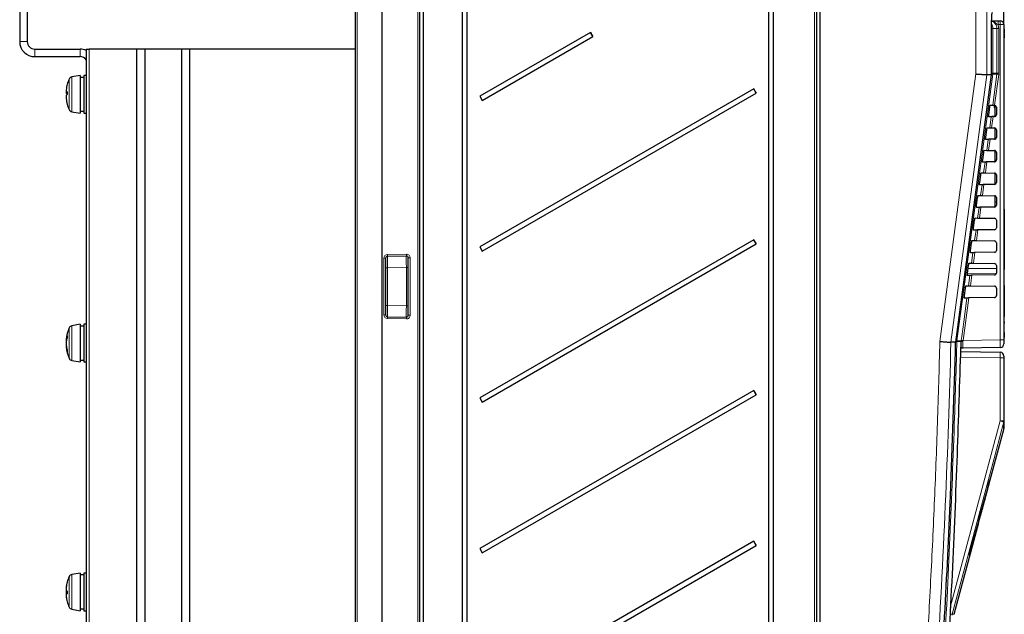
# Model space of a CAD drawing. Header units: millimetres. Extents: x 5 to 418, y 2 to 292.
# Tile 41 of 48: x 173 to 260, y 187 to 240. Entities that reach past the tile are written whole.
import ezdxf

# ---------------------------------------------------------------- set-up
doc = ezdxf.new("R2010")
doc.units = ezdxf.units.MM
doc.layers.add('SLD-0', color=7, linetype='Continuous')
doc.styles.add('SLDTEXTSTYLE0', font='TXT', dxfattribs={"width": 0.605})
doc.dimstyles.new('SLDDIMSTYLE2', dxfattribs={"dimtxt": 4.10931, "dimasz": 3.5, "dimexe": 0, "dimexo": 0.0625, "dimgap": 1.027327, "dimtad": 1, "dimdec": 1, "dimlfac": 3, "dimrnd": 1e-09, "dimzin": 12, "dimdsep": 46, "dimtxsty": 'SLDTEXTSTYLE0', "dimsah": 1, "dimcen": 0.09, "dimadec": 0, "dimazin": 3, "dimtfac": 1, "dimtofl": 0, "dimtmove": 0, "dimatfit": 3, "dimfxl": 1, "dimfrac": 2, "dimtolj": 1, "dimtzin": 12, "dimarcsym": 0})

# ---------------------------------------------------------------- blocks, each defined once
blk = doc.blocks.new('_D_2')
at = {"layer": 'SLD-0', "color": 7}
for p, q in [((172.701, 248.883), (172.701, 273.983)), ((259.668, 239.383), (259.668, 273.983)), ((172.701, 272.983), (259.668, 272.983))]:
    blk.add_line(p, q, dxfattribs=at)
for points in [[(172.701, 272.983), (176.201, 272.523), (176.201, 273.443)], [(259.668, 272.983), (256.168, 273.443), (256.168, 272.523)]]:
    blk.add_solid(points, dxfattribs=at)
at = {"layer": 'SLD-0', "color": 7, "insert": (209.129, 278.44), "char_height": 4.2333, "attachment_point": 1, "style": 'SLDTEXTSTYLE0'}
blk.add_mtext('260,9', dxfattribs=at)

msp = doc.modelspace()

# ---------------------------------------------------------------- linework, layer by layer
at = {"color": 7, "linetype": 'Continuous', "lineweight": 25}
for p, q in [((172.7012, 248.2159), (172.7012, 237.8825)), ((173.3678, 248.2159), (173.3678, 237.8825)), ((202.3678, 136.8825), (202.3678, 247.5492)), ((204.7012, 247.5492), (204.7012, 136.8825)), ((208.0345, 247.5492), (208.0345, 141.9319)), ((208.3678, 142.0548), (208.3678, 247.3769)), ((211.8096, 241.5492), (211.8096, 148.2159)), ((212.2505, 148.2159), (212.2505, 241.5492)), ((243.1012, 241.5695), (243.1012, 154.5492)), ((243.4345, 154.5578), (243.4345, 241.5466)), ((238.8763, 240.8825), (238.8763, 155.5492)), ((239.3172, 155.5492), (239.3172, 240.8825)), ((259.1411, 239.7159), (259.3345, 239.7159)), ((259.6678, 239.3825), (259.6678, 211.4931)), ((223.1321, 238.6976), (213.3503, 233.0492)), ((223.3487, 238.3223), (223.1321, 238.6976)), ((258.5742, 239.2443), (258.5728, 239.2443)), ((258.5742, 234.9523), (258.5742, 239.2443)), ((259.7012, 238.9813), (259.6678, 238.9813)), ((259.7012, 238.6146), (259.6678, 238.6146)), ((259.7012, 238.5813), (259.6678, 238.5813)), ((259.7012, 238.9813), (259.7012, 238.6146)), ((259.7012, 238.5813), (259.7012, 238.6146)), ((259.7012, 238.5813), (259.7012, 238.2146)), ((213.5669, 232.6739), (223.3487, 238.3223)), ((259.7012, 238.2146), (259.6678, 238.2146)), ((259.7012, 238.213), (259.6678, 238.213)), ((259.7012, 238.2084), (259.6678, 238.2084)), ((174.0345, 237.2159), (178.0345, 237.2159)), ((178.5845, 237.2159), (178.5845, 163.8825)), ((178.5845, 237.2159), (178.8345, 237.2159)), ((183.0345, 237.2159), (178.8345, 237.2159)), ((183.0345, 237.2159), (183.0345, 163.8825)), ((183.7486, 237.2159), (183.0345, 237.2159)), ((183.7486, 237.2159), (183.7486, 163.8825)), ((186.9871, 237.2159), (183.7486, 237.2159)), ((186.9871, 237.2159), (186.9871, 163.8825)), ((187.7012, 237.2159), (186.9871, 237.2159)), ((187.7012, 237.2159), (187.7012, 163.8825)), ((202.3678, 237.2159), (187.7012, 237.2159)), ((174.0345, 236.5492), (178.0345, 236.5492)), ((255.4041, 211.2852), (258.574, 234.952)), ((258.1672, 234.9522), (258.1672, 234.9522)), ((258.5728, 234.9522), (258.1672, 234.9522)), ((258.5728, 234.9522), (258.5721, 234.9523)), ((258.5728, 234.9522), (258.5728, 234.9522)), ((178.0512, 234.8825), (177.3141, 234.7526)), ((178.0512, 234.8825), (178.0512, 231.5492)), ((178.3678, 234.7159), (178.0512, 234.7159)), ((178.5845, 234.8825), (178.3678, 234.8825)), ((178.3678, 234.8825), (178.3678, 231.5492)), ((176.8012, 233.4443), (176.8008, 233.4444)), ((176.8079, 233.417), (176.8008, 233.4183)), ((176.9045, 233.3792), (176.8101, 233.4051)), ((176.9042, 233.2865), (176.8101, 233.3107)), ((237.5598, 233.6954), (213.3503, 219.7159)), ((213.5669, 219.3406), (237.7764, 233.3202)), ((237.7764, 233.3202), (237.5598, 233.6954)), ((176.801, 232.9795), (176.8008, 232.9794)), ((176.8029, 232.9572), (176.8008, 232.9567)), ((176.8143, 232.8148), (176.8101, 232.8143)), ((213.3503, 233.0492), (213.5669, 232.6739)), ((177.3141, 231.6792), (178.0512, 231.5492)), ((178.0512, 231.7159), (178.3678, 231.7159)), ((178.3678, 231.5492), (178.5845, 231.5492)), ((258.3302, 231.4159), (258.4196, 232.0825)), ((258.452, 232.2588), (258.6786, 232.2548)), ((258.7928, 232.0435), (258.8678, 232.0435)), ((258.8012, 232.2527), (258.8012, 232.216)), ((258.8012, 232.216), (258.8012, 232.1797)), ((258.8012, 232.216), (258.8678, 232.216)), ((258.8012, 232.1797), (258.8012, 232.1541)), ((258.8012, 232.1797), (258.8678, 232.1797)), ((258.8012, 232.1541), (258.8678, 232.1541)), ((258.8012, 232.0463), (258.8678, 232.0463)), ((258.8012, 232.0463), (258.8012, 232.0462)), ((258.8374, 232.252), (258.8433, 232.2518)), ((258.8678, 232.2487), (258.8678, 231.2497)), ((259.0012, 232.0854), (259.0012, 231.413)), ((258.5428, 231.2412), (258.3152, 231.2372)), ((258.6967, 231.2439), (258.7083, 231.2441)), ((258.8374, 231.2463), (258.7083, 231.2441)), ((258.062, 229.4159), (258.1514, 230.0825)), ((258.1847, 230.2634), (258.4113, 230.2595)), ((258.576, 230.2566), (258.5644, 230.2568)), ((258.576, 230.2566), (258.8374, 230.252)), ((258.8678, 230.2487), (258.8678, 229.2497)), ((259.0012, 230.0854), (259.0012, 229.413)), ((258.2742, 229.2365), (258.0466, 229.2325)), ((258.4281, 229.2392), (258.4398, 229.2394)), ((258.8374, 229.2463), (258.4398, 229.2394)), ((257.7939, 227.4159), (257.8833, 228.0825)), ((257.9174, 228.2681), (258.144, 228.2642)), ((258.3088, 228.2613), (258.2972, 228.2615)), ((258.3088, 228.2613), (258.8374, 228.252)), ((258.8678, 228.2487), (258.8678, 227.2497)), ((259.0012, 228.0854), (259.0012, 227.413)), ((258.0057, 227.2318), (257.7781, 227.2278)), ((258.1596, 227.2345), (258.1712, 227.2347)), ((258.8374, 227.2463), (258.1712, 227.2347)), ((257.6501, 226.2728), (257.8767, 226.2688)), ((258.0415, 226.2659), (258.0299, 226.2661)), ((258.0415, 226.2659), (258.8374, 226.252)), ((258.8678, 226.2487), (258.8678, 225.2497)), ((257.5257, 225.4159), (257.6151, 226.0825)), ((259.0012, 226.0854), (259.0012, 225.413)), ((257.7372, 225.2271), (257.5095, 225.2232)), ((257.891, 225.2298), (257.9027, 225.23)), ((258.8374, 225.2463), (257.9027, 225.23)), ((257.2575, 223.4159), (257.3469, 224.0825)), ((257.3828, 224.2774), (257.6094, 224.2735)), ((257.7742, 224.2706), (257.7626, 224.2708)), ((257.7742, 224.2706), (258.8374, 224.252)), ((258.8678, 224.2487), (258.8678, 223.7159)), ((258.8678, 223.7159), (258.8678, 223.2497)), ((259.0012, 224.0854), (259.0012, 223.413)), ((257.4686, 223.2224), (257.2409, 223.2185)), ((257.6225, 223.2251), (257.6342, 223.2253)), ((258.8374, 223.2463), (257.6342, 223.2253)), ((259.7012, 223.0492), (259.6678, 223.0492)), ((259.7012, 223.0492), (259.7012, 222.7159)), ((256.9893, 221.4159), (257.0787, 222.0825)), ((257.1155, 222.2821), (257.3421, 222.2781)), ((257.5069, 222.2753), (257.4953, 222.2755)), ((257.5069, 222.2753), (258.8374, 222.252)), ((259.0012, 222.0854), (259.0012, 221.413)), ((259.7012, 222.7159), (259.7012, 218.0492)), ((257.2001, 221.2178), (256.9724, 221.2138)), ((257.354, 221.2204), (257.3656, 221.2206)), ((258.8374, 221.2463), (257.3656, 221.2206)), ((237.5598, 220.3621), (213.3503, 206.3825)), ((237.7764, 219.9868), (237.5598, 220.3621)), ((256.8482, 220.2868), (257.0749, 220.2828)), ((257.2396, 220.2799), (257.228, 220.2801)), ((257.2396, 220.2799), (258.8374, 220.252)), ((213.3503, 219.7159), (213.5669, 219.3406)), ((213.5669, 206.0072), (237.7764, 219.9868)), ((256.7211, 219.4159), (256.8105, 220.0825)), ((258.8374, 219.2463), (257.0971, 219.216)), ((259.0012, 220.0854), (259.0012, 219.413)), ((205.0345, 218.7187), (205.0345, 213.713)), ((206.8649, 218.9145), (205.1983, 218.8854)), ((207.0345, 213.6839), (207.0345, 218.7478)), ((256.9316, 219.2131), (256.7038, 219.2091)), ((257.0854, 219.2158), (257.0971, 219.216)), ((256.453, 217.4159), (256.5424, 218.0825)), ((259.0012, 217.8206), (256.5014, 217.777)), ((256.5809, 218.2914), (256.8076, 218.2875)), ((256.9723, 218.2846), (256.9607, 218.2848)), ((256.9723, 218.2846), (258.8374, 218.252)), ((259.0012, 218.0854), (259.0012, 217.413)), ((259.7012, 217.7159), (259.6678, 217.7159)), ((259.7012, 218.0492), (259.7012, 217.7159)), ((256.663, 217.2084), (256.4352, 217.2044)), ((258.8374, 217.2463), (256.8286, 217.2113)), ((256.1848, 215.4159), (256.2742, 216.0825)), ((256.3136, 216.2961), (256.5403, 216.2921)), ((256.7051, 216.2893), (258.8374, 216.252)), ((259.0012, 216.0854), (259.0012, 215.413)), ((259.7012, 216.3159), (259.6678, 216.3159)), ((259.7012, 216.3159), (259.7012, 216.1575)), ((259.7012, 216.1575), (259.7012, 213.5594)), ((256.3945, 215.2037), (256.1667, 215.1997)), ((258.8374, 215.2463), (256.56, 215.2066)), ((205.1983, 213.5463), (206.8649, 213.5172)), ((259.7012, 213.0844), (259.7012, 213.5594)), ((178.0512, 212.8825), (177.3141, 212.7526)), ((178.0512, 212.8825), (178.0512, 209.9296)), ((178.3678, 212.7159), (178.0512, 212.7159)), ((178.5845, 212.8825), (178.3678, 212.8825)), ((178.3678, 212.8825), (178.3678, 209.9296)), ((259.7012, 213.0844), (259.6678, 213.0844)), ((259.7012, 212.9678), (259.6678, 212.9678)), ((259.7012, 213.0844), (259.7012, 212.9678)), ((259.7012, 212.2344), (259.7012, 212.9678)), ((176.8517, 211.529), (176.8008, 211.5431)), ((176.8609, 211.5596), (176.8101, 211.5724)), ((176.8248, 211.4252), (176.8101, 211.4234)), ((259.7012, 212.2344), (259.6678, 212.2344)), ((259.7012, 212.225), (259.6678, 212.225)), ((259.7012, 211.7159), (259.6678, 211.7159)), ((259.6678, 211.4931), (259.6678, 211.1598)), ((259.7012, 212.1667), (259.7012, 212.0492)), ((259.7012, 212.0492), (259.7012, 211.7159)), ((176.8032, 211.2474), (176.8008, 211.2474)), ((176.8294, 210.8965), (176.8008, 210.8886)), ((176.8428, 210.8336), (176.8101, 210.8262)), ((254.9838, 211.2855), (254.9838, 211.2855)), ((255.4028, 211.2855), (254.9838, 211.2855)), ((255.4028, 211.2855), (255.3983, 211.2859)), ((259.3403, 210.8265), (256.0516, 210.7691)), ((177.3141, 209.6792), (178.0512, 209.5492)), ((178.0512, 209.9296), (178.0512, 209.5492)), ((178.0512, 209.7159), (178.3678, 209.7159)), ((178.3678, 209.9296), (178.3678, 209.5492)), ((255.8529, 210.4653), (259.3403, 210.4044)), ((259.6678, 210.0711), (259.6678, 209.9045)), ((259.6678, 209.9045), (259.6678, 204.3295)), ((178.3678, 209.5492), (178.5845, 209.5492)), ((237.5598, 207.0288), (213.3503, 193.0492)), ((213.3503, 206.3825), (213.5669, 206.0072)), ((213.5669, 192.6739), (237.7764, 206.6535)), ((237.7764, 206.6535), (237.5598, 207.0288)), ((258.4615, 199.1181), (259.6566, 203.5784)), ((258.1549, 198.007), (258.4502, 199.1181)), ((258.4615, 199.1181), (258.4312, 199.1181)), ((257.7515, 196.4685), (258.1638, 198.007)), ((258.1289, 198.007), (258.1566, 198.007)), ((258.1566, 198.007), (258.1638, 198.007)), ((257.7097, 196.4685), (257.7411, 196.4685)), ((257.7515, 196.4685), (257.7411, 196.4685)), ((255.2765, 187.2314), (257.4538, 195.3574)), ((257.4065, 195.3574), (257.4406, 195.3574)), ((257.4406, 195.3574), (257.4538, 195.3574)), ((257.4668, 195.5784), (257.5032, 195.5784)), ((237.5598, 193.6954), (213.3503, 179.7159)), ((213.5669, 179.3406), (237.7764, 193.3202)), ((237.7764, 193.3202), (237.5598, 193.6954)), ((213.3503, 193.0492), (213.5669, 192.6739)), ((256.612, 192.4514), (256.6531, 192.4514)), ((178.0512, 190.8825), (177.3141, 190.7526)), ((178.0512, 190.8825), (178.0512, 187.5492)), ((178.3678, 190.7159), (178.0512, 190.7159)), ((178.5845, 190.8825), (178.3678, 190.8825)), ((178.3678, 190.8825), (178.3678, 187.5492)), ((176.8047, 189.5421), (176.8008, 189.5431)), ((176.8016, 189.4608), (176.8008, 189.461)), ((176.8032, 189.2474), (176.8008, 189.2474)), ((176.8028, 188.9971), (176.8008, 188.9968)), ((176.8047, 188.8897), (176.8008, 188.8886)), ((176.812, 189.6101), (176.8101, 189.6102)), ((176.9043, 189.1195), (176.8101, 189.0946)), ((176.9052, 189.0771), (176.8101, 189.0513)), ((177.3141, 187.6792), (178.0512, 187.5492)), ((178.0512, 187.7159), (178.3678, 187.7159)), ((178.3678, 187.5492), (178.5845, 187.5492))]:
    msp.add_line(p, q, dxfattribs=at)
at = {"color": 7, "linetype": 'Continuous', "lineweight": 18}
for p, q in [((202.5316, 247.5492), (202.5316, 136.8825)), ((207.8707, 141.9319), (207.8707, 247.5492)), ((242.9375, 154.5492), (242.9375, 241.5695)), ((257.191, 235.0188), (257.191, 241.3065)), ((258.1672, 241.3065), (258.1672, 234.9522)), ((259.3403, 239.3825), (259.1469, 239.3825)), ((259.3403, 211.4931), (259.3403, 239.3825)), ((259.3403, 239.3825), (259.6678, 239.3825)), ((258.5728, 234.9522), (258.5728, 239.2443)), ((258.6922, 239.0492), (258.5742, 239.0492)), ((258.6922, 239.0492), (258.6922, 235.0936)), ((259.0529, 239.0492), (258.6922, 239.0492)), ((259.0529, 235.0936), (259.0529, 239.0492)), ((259.2165, 239.0492), (259.0529, 239.0492)), ((259.2165, 239.0492), (259.2165, 235.0936)), ((172.7012, 237.8825), (173.3678, 237.8825)), ((174.0345, 236.5492), (174.0345, 237.2159)), ((178.0345, 236.5492), (178.0345, 237.2159)), ((178.8345, 163.8825), (178.8345, 237.2159)), ((258.6922, 235.0936), (258.5742, 235.0936)), ((258.6786, 232.2548), (259.047, 235.0052)), ((259.047, 235.0052), (258.6863, 235.0052)), ((258.6922, 235.0936), (259.0529, 235.0936)), ((259.2092, 234.9831), (258.8433, 232.2518)), ((259.047, 235.0052), (259.0529, 235.0936)), ((259.2165, 235.0936), (259.0529, 235.0936)), ((259.2165, 235.0936), (259.2092, 234.9831)), ((177.0669, 231.8732), (177.0669, 234.5586)), ((177.3141, 234.7526), (177.3141, 233.4034)), ((177.3141, 233.4034), (177.3141, 231.6792)), ((258.4113, 230.2595), (258.5428, 231.2412)), ((258.7083, 231.2441), (258.576, 230.2566)), ((258.144, 228.2642), (258.2742, 229.2365)), ((258.4398, 229.2394), (258.3088, 228.2613)), ((257.8767, 226.2688), (258.0057, 227.2318)), ((258.1712, 227.2347), (258.0415, 226.2659)), ((257.6094, 224.2735), (257.7372, 225.2271)), ((257.9027, 225.23), (257.7742, 224.2706)), ((258.8678, 223.7159), (259.0012, 223.7159)), ((257.3421, 222.2781), (257.4686, 223.2224)), ((257.6342, 223.2253), (257.5069, 222.2753)), ((259.7012, 222.7159), (259.6678, 222.7159)), ((257.0749, 220.2828), (257.2001, 221.2178)), ((257.3656, 221.2206), (257.2396, 220.2799)), ((204.8707, 213.713), (204.8707, 218.7187)), ((205.0345, 218.7187), (204.8707, 218.7187)), ((205.1983, 219.052), (206.8649, 219.0811)), ((207.2041, 218.7478), (207.0345, 218.7478)), ((207.2041, 218.7478), (207.2041, 213.6839)), ((256.8076, 218.2875), (256.9316, 219.2131)), ((257.0971, 219.216), (256.9723, 218.2846)), ((205.1983, 217.8855), (205.0345, 217.8855)), ((206.8649, 217.9146), (205.1983, 217.8855)), ((205.1983, 217.8855), (205.1983, 214.5462)), ((207.0345, 217.9146), (206.8649, 217.9146)), ((206.8649, 214.5171), (206.8649, 217.9146)), ((259.7012, 218.0492), (259.6678, 218.0492)), ((256.4483, 217.3793), (259.0012, 217.4147)), ((256.5403, 216.2921), (256.663, 217.2084)), ((256.8286, 217.2113), (256.7051, 216.2893)), ((259.7012, 216.1575), (259.6678, 216.1575)), ((256.56, 215.2066), (256.0549, 211.4357)), ((205.1983, 214.5462), (205.0345, 214.5462)), ((205.1983, 214.5462), (206.8649, 214.5171)), ((207.0345, 214.5171), (206.8649, 214.5171)), ((205.0345, 213.713), (204.8707, 213.713)), ((206.8649, 213.3506), (205.1983, 213.3797)), ((207.2041, 213.6839), (207.0345, 213.6839)), ((259.7012, 213.5594), (259.6678, 213.5594)), ((177.0669, 210.1797), (177.0669, 212.5586)), ((177.3141, 212.7526), (177.3141, 209.6792)), ((255.5097, 211.3473), (255.5154, 211.4175)), ((255.5154, 211.4175), (255.8873, 211.4175)), ((255.8818, 211.3473), (255.8873, 211.4175)), ((255.8873, 211.4175), (255.8927, 211.4578)), ((256.0549, 211.4357), (256.0494, 211.4034)), ((256.0549, 211.4357), (259.3403, 211.4931)), ((259.6678, 211.4931), (259.3403, 211.4931)), ((259.7012, 212.0492), (259.6678, 212.0492)), ((255.8818, 211.3473), (255.5097, 211.3473)), ((256.0494, 211.4034), (256.0451, 211.3613)), ((177.0669, 209.8732), (177.0669, 210.1797)), ((259.3403, 209.9045), (255.8362, 209.9657)), ((259.3403, 204.3295), (259.3403, 209.9045)), ((259.6678, 209.9045), (259.3403, 209.9045)), ((259.3403, 204.3295), (259.6678, 204.3295)), ((177.0669, 187.8732), (177.0669, 190.5586)), ((177.3141, 190.7526), (177.3141, 187.6792)), ((255.0817, 187.1659), (255.0924, 187.2314)), ((255.0924, 187.2314), (255.2765, 187.2314))]:
    msp.add_line(p, q, dxfattribs=at)
at = {"color": 7, "linetype": 'Continuous', "lineweight": 18, "flags": 128}
for points in [[(254.0094, 211.3646), (255.6066, 223.2389), (257.191, 235.0188)], [(258.1672, 234.9522), (257.9006, 232.9701), (256.8342, 225.0415), (254.9838, 211.2855)], [(255.4028, 211.2855), (255.5798, 212.6071), (256.2878, 217.8932), (258.5728, 234.9522)], [(258.6863, 235.0052), (258.5087, 233.6838), (257.7982, 228.3981), (255.5154, 211.4175)], [(255.8927, 211.4578), (255.937, 211.7882), (256.114, 213.1097), (256.3945, 215.2037)], [(254.9132, 187.8275), (257.0643, 195.8455), (259.3403, 204.3295)], [(259.6563, 204.2432), (259.4835, 203.5993), (258.7926, 201.0238), (256.0287, 190.7215), (255.0924, 187.2314)]]:
    msp.add_lwpolyline(points, dxfattribs=at)
at = {"color": 7, "linetype": 'Continuous', "lineweight": 18}
for centre, radius, start, end in [((258.0248, 239.0492), 0.6674, 359.996657, 32.752483), ((254.3676, 239.4658), 4.78, 359.001369, 2.998326), ((254.5611, 239.4658), 4.78, 359.001369, 2.998326), ((258.2189, 232.3688), 2.6775, 79.945623, 82.373576), ((258.0245, 235.0936), 0.6677, 352.391247, 0.000043), ((261.6857, 253.7622), 18.9417, 261.992152, 262.487305), ((205.2041, 218.7187), 0.3333, 91, 180), ((202.8103, 218.9687), 2.3894, 358.001617, 1.998383), ((206.8707, 218.7478), 0.3333, 0, 91), ((204.477, 218.9978), 2.3894, 358.001617, 1.998383), ((205.2041, 213.713), 0.3333, 180, 269), ((202.8103, 213.463), 2.3894, 358.001617, 1.998383), ((206.8707, 213.6839), 0.3333, 269, 0), ((204.477, 213.4339), 2.3894, 358.001617, 1.998383), ((255.1431, 209.338), 2.1125, 79.849762, 82.053546), ((255.8854, 210.4543), 0.9631, 80.199666, 89.887917), ((258.5342, 230.2346), 18.9616, 261.99229, 262.486916), ((255.1227, 200.7137), 10.6407, 87.915751, 88.375323), ((255.7996, 210.9122), 0.1499, 297.766201, 327.942017), ((255.9978, 210.9544), 0.4096, 83.360958, 106.441355), ((254.3754, 185.5243), 19.4495, 74.245502, 75.210382), ((259.3398, 204.3295), 0.3281, 344.751835, 359.998279), ((252.1181, 176.8204), 10.8276, 74.055713, 75.177151)]:
    msp.add_arc(centre, radius, start, end, dxfattribs=at)
at = {"color": 7, "linetype": 'Continuous', "lineweight": 25}
for centre, radius, start, end in [((259.3345, 239.3825), 0.3333, 0, 90), ((238.6395, 247.3992), 17.782, 209.297941, 210.694177), ((174.0345, 237.8825), 1.3333, 180, 270), ((174.0345, 237.8825), 0.6667, 180, 270), ((178.0345, 235.8825), 1.3333, 65.638022, 90), ((178.0345, 235.8825), 0.6667, 34.411509, 90), ((180.0373, 233.2407), 3.2491, 164.523843, 173.342726), ((180.1178, 233.2159), 3.3333, 156.245977, 164.499254), ((177.372, 234.4243), 0.3333, 100, 156.245977), ((178.9491, 233.4051), 2.1495, 174.331532, 178.135571), ((177.3518, 233.5134), 0.5524, 183.983799, 191.300012), ((178.0689, 233.4746), 1.2694, 182.543867, 187.417928), ((176.9333, 233.2175), 0.2245, 96.984865, 123.284633), ((177.1555, 233.5986), 0.4496, 219.815816, 236.302908), ((177.1555, 232.8331), 0.4496, 123.697092, 140.184184), ((180.3034, 233.3237), 3.3994, 178.035054, 181.964946), ((253.0672, 242.3971), 17.782, 209.297941, 210.694177), ((178.0689, 232.9571), 1.2694, 172.582072, 177.456133), ((179.6664, 233.0947), 2.8668, 181.623699, 184.910891), ((178.9491, 233.0267), 2.1495, 181.864429, 185.668468), ((180.158, 233.2383), 3.3704, 186.627447, 195.233251), ((180.0373, 233.191), 3.2491, 186.657274, 195.476157), ((176.9565, 232.3384), 0.0525, 164.149382, 195.850618), ((180.1178, 233.2159), 3.3333, 195.500746, 203.754023), ((177.372, 232.0074), 0.3333, 203.754023, 260), ((258.8345, 232.0854), 0.1667, 0, 86.968828), ((258.8345, 231.413), 0.1667, 271, 0), ((258.8345, 230.0854), 0.1667, 0, 89), ((258.8345, 229.413), 0.1667, 271, 0), ((258.8345, 228.0854), 0.1667, 0, 89), ((258.8345, 227.413), 0.1667, 271, 0), ((258.8345, 226.0854), 0.1667, 0, 89), ((258.8345, 225.413), 0.1667, 271, 0), ((258.8345, 224.0854), 0.1667, 0, 89), ((258.8345, 223.413), 0.1667, 271, 0), ((258.8345, 222.0854), 0.1667, 0, 89), ((258.8345, 221.413), 0.1667, 271, 0), ((253.0672, 229.0637), 17.782, 209.297941, 210.694177), ((258.8345, 220.0854), 0.1667, 0, 89), ((258.8345, 219.413), 0.1667, 271, 0), ((205.2012, 218.7187), 0.1667, 91, 180), ((206.8678, 218.7478), 0.1667, 0, 91), ((258.8345, 218.0854), 0.1667, 0, 89), ((258.8345, 217.413), 0.1667, 271, 0), ((258.8345, 216.0854), 0.1667, 0, 89), ((258.8345, 215.413), 0.1667, 271, 0), ((205.2012, 213.713), 0.1667, 180, 269), ((206.8678, 213.6839), 0.1667, 269, 0), ((180.1178, 211.2159), 3.3333, 156.245977, 174.158313), ((177.372, 212.4243), 0.3333, 100, 156.245977), ((176.8975, 211.5283), 0.0979, 153.204577, 171.254792), ((180.1197, 211.1589), 3.3201, 175.430776, 178.472973), ((178.0212, 211.3442), 1.2324, 154.808024, 169.327615), ((178.5194, 211.0453), 1.7365, 158.296072, 169.845034), ((179.017, 211.1005), 2.2304, 168.761738, 171.675524), ((178.9596, 211.7781), 2.0556, 177.473074, 182.526926), ((179.805, 211.0997), 3.0054, 175.19483, 178.387435), ((180.1197, 211.2728), 3.3201, 181.527027, 184.569224), ((177.2126, 210.9186), 0.413, 184.171672, 192.927199), ((180.1178, 211.2159), 3.3333, 185.841687, 203.754023), ((179.1184, 211.3502), 2.3334, 188.424874, 198.538392), ((178.6252, 211.1039), 1.8361, 188.697723, 200.565579), ((178.3003, 210.5336), 1.3963, 176.933894, 183.066106), ((259.3345, 211.1598), 0.3333, 271, 0), ((177.372, 210.0074), 0.3333, 203.754023, 260), ((259.3345, 210.0711), 0.3333, 0, 89), ((253.0672, 215.7304), 17.782, 209.297941, 210.694177), ((253.0672, 202.3971), 17.782, 209.297941, 210.694177), ((180.1178, 189.2159), 3.3333, 156.245977, 164.586649), ((177.372, 190.4243), 0.3333, 100, 156.245977), ((180.1178, 189.2159), 3.3333, 164.586649, 174.158313), ((180.1068, 189.2282), 3.3187, 164.678106, 173.390395), ((180.1625, 189.2065), 3.3747, 164.788452, 173.403921), ((176.916, 190.0986), 0.0119, 146.505192, 213.494808), ((179.1614, 189.3876), 2.3618, 174.591471, 178.218381), ((179.4929, 189.3563), 2.6933, 174.934055, 178.327255), ((176.8975, 189.5283), 0.0979, 153.204577, 171.254792), ((177.8567, 189.4867), 1.0572, 182.803991, 188.13516), ((180.1197, 189.1589), 3.3201, 175.430776, 178.472973), ((179.805, 189.0997), 3.0054, 175.19483, 178.387435), ((180.1197, 189.2728), 3.3201, 181.527027, 184.569224), ((177.8567, 188.945), 1.0572, 171.86484, 177.196009), ((177.5253, 188.9272), 0.7258, 170.161298, 176.567809), ((179.1614, 189.0441), 2.3618, 181.781619, 185.408529), ((177.2126, 188.9186), 0.413, 184.171672, 192.927199), ((180.1178, 189.2159), 3.3333, 185.841687, 195.413351), ((177.1477, 189.8292), 0.5968, 235.552634, 246.111215), ((177.1477, 188.6025), 0.5968, 113.888785, 124.447366), ((176.8671, 189.4426), 0.3955, 261.711124, 275.642917), ((180.1068, 189.2035), 3.3187, 186.609605, 195.321894), ((180.3439, 189.1663), 3.4399, 178.046662, 181.953338), ((176.9142, 188.3326), 0.0102, 174.068118, 216.465364), ((180.1178, 189.2159), 3.3333, 195.413351, 203.754023), ((177.372, 188.0074), 0.3333, 203.754023, 260)]:
    msp.add_arc(centre, radius, start, end, dxfattribs=at)
at = {"color": 7, "linetype": 'Continuous', "lineweight": 18}
for centre, major_axis, ratio, start_param, end_param in [((205.2012, 217.8853), (-0.0029, 1.0001), 0.0029077, 0.0000423, 1.570534), ((206.8678, 217.9144), (-0.0029, 1.0001), 0.0029077, 0.0000423, 1.570534), ((205.2012, 214.5464), (0.0029, 1.0001), 0.0029077, 1.5710586, 3.1415504), ((206.8678, 214.5173), (0.0029, 1.0001), 0.0029077, 1.5710586, 3.1415504), ((259.3345, 211.4932), (-0.0058, 0.6667), 0.0087242, 3.1416688, 4.7121605), ((259.3345, 209.9044), (0.0058, 0.5), 0.0116328, 4.7126259, 6.2831176)]:
    msp.add_ellipse(centre, major_axis=major_axis, ratio=ratio, start_param=start_param, end_param=end_param, dxfattribs=at)
at = {"color": 7, "linetype": 'Continuous', "lineweight": 25}
for centre, major_axis, ratio, start_param, end_param in [((-40.3322, 11861.7404), (0, 12199.5212), 0.0834692, 3.4375045, 3.4393727), ((-40.3322, 11226.6538), (0, 11568.4016), 0.0854681, 3.4478278, 3.4482687), ((-40.3322, 12064.9589), (0, 12407.6095), 0.0823932, 3.4363486, 3.4371537)]:
    msp.add_ellipse(centre, major_axis=major_axis, ratio=ratio, start_param=start_param, end_param=end_param, dxfattribs=at)
at = {"color": 7, "linetype": 'Continuous', "lineweight": 18}
for points, knots in [([(258.5728, 239.2443), (258.5729, 239.2928), (258.5731, 239.3904), (258.575, 239.5601), (258.5786, 239.7327), (258.5829, 239.8682), (258.5879, 239.9973), (258.5939, 240.1183), (258.6008, 240.2244), (258.6073, 240.3088), (258.6133, 240.3736), (258.6206, 240.4375), (258.6262, 240.4766), (258.6307, 240.5032), (258.6352, 240.5265), (258.6409, 240.5501), (258.6479, 240.5693), (258.6538, 240.5778), (258.6573, 240.5786), (258.6585, 240.5789)], [0, 0, 0, 0, 0.069429, 0.1394922, 0.2456956, 0.3269027, 0.3542855, 0.4606252, 0.5419308, 0.5693455, 0.6487807, 0.7025924, 0.7571819, 0.7846081, 0.8110381, 0.8641145, 0.9179498, 0.9725623, 1, 1, 1, 1]), ([(259.0529, 239.0492), (259.0455, 239.1242), (259.0309, 239.2742), (258.9154, 239.4719), (258.7611, 239.6183), (258.6347, 239.6613), (258.5795, 239.6801)], [0, 0, 0, 0, 0.2648204, 0.5296747, 0.7947422, 1, 1, 1, 1]), ([(259.1469, 239.3825), (259.1043, 239.4088), (258.994, 239.4769), (258.8233, 239.6083), (258.6641, 239.6602), (258.5796, 239.6878)], [0, 0, 0, 0, 0.22783, 0.5906751, 1, 1, 1, 1]), ([(259.1469, 239.3825), (259.1548, 239.3634), (259.1985, 239.258), (259.2084, 239.1432), (259.2165, 239.0492)], [0, 0, 0, 0, 0.181685, 1, 1, 1, 1]), ([(250.5515, 154.682), (250.7702, 156.998), (251.2075, 161.6302), (251.7861, 168.586), (252.3081, 175.5471), (252.7729, 182.5921), (253.1799, 189.7202), (253.5246, 196.9314), (253.8085, 204.1462), (253.9424, 208.9584), (254.0094, 211.3646)], [0, 0, 0, 0, 0.1228665, 0.2457424, 0.3686469, 0.4915608, 0.6186443, 0.7457384, 0.872864, 1, 1, 1, 1]), ([(254.9838, 211.2855), (254.9838, 211.2855), (254.8623, 206.4769), (254.5327, 196.8615), (253.7057, 181.1779), (252.6885, 167.0843), (251.8232, 157.8061), (251.5229, 154.586)], [0, 0, 0, 0, 0.0000001, 0.2539862, 0.5079724, 0.8292412, 1, 1, 1, 1]), ([(255.5097, 211.3473), (255.4973, 210.903), (255.4354, 208.6817), (255.1408, 199.3526), (254.5662, 186.0428), (253.8318, 174.5232), (253.5498, 170.1006)], [0, 0, 0, 0, 0.0322876, 0.1614382, 0.6780666, 1, 1, 1, 1]), ([(255.876, 210.8657), (255.878, 210.867), (255.8861, 210.8722), (255.9093, 210.8496), (255.9267, 210.8326)], [0, 0, 0, 0, 0.2492605, 1, 1, 1, 1]), ([(255.9267, 210.8326), (255.9452, 210.8156), (255.98, 210.7837), (256.0225, 210.7704), (256.0452, 210.7691), (256.05, 210.7691), (256.0513, 210.7691), (256.0516, 210.7691)], [0, 0, 0, 0, 0.47560771, 0.89172145, 0.97045766, 0.99262121, 1, 1, 1, 1]), ([(256.0451, 211.3613), (256.043, 211.2877), (256.0387, 211.1406), (256.0377, 210.955), (256.0409, 210.8238), (256.0464, 210.7733), (256.0506, 210.7699), (256.0516, 210.7691)], [0, 0, 0, 0, 0.2308041, 0.461566, 0.6921519, 0.9228561, 1, 1, 1, 1])]:
    msp.add_open_spline(points, degree=3, knots=knots, dxfattribs=at)
at = {"color": 7, "linetype": 'Continuous', "lineweight": 25}
for points, knots in [([(258.575, 239.2444), (258.5748, 239.2816), (258.5739, 239.4392), (258.5792, 239.7131), (258.5905, 240.027), (258.6047, 240.2482), (258.6183, 240.367), (258.6207, 240.3805), (258.6216, 240.3853)], [0, 0, 0, 0, 0.0698974, 0.2961028, 0.5206957, 0.7410194, 0.9077923, 1, 1, 1, 1]), ([(258.5803, 239.7159), (258.6035, 239.7159), (258.6884, 239.7159), (258.8763, 239.7159), (259.0563, 239.7159), (259.1411, 239.7159)], [0, 0, 0, 0, 0.16632108, 0.60748218, 1, 1, 1, 1]), ([(257.191, 235.0188), (257.1943, 235.0186), (257.2341, 235.0159), (257.3013, 235.0114), (257.3917, 235.0053), (257.4727, 234.9999), (257.5525, 234.9945), (257.6294, 234.9893), (257.7023, 234.9844), (257.7714, 234.9797), (257.837, 234.9752), (257.8977, 234.9711), (257.9528, 234.9673), (258.0023, 234.9639), (258.0465, 234.9608), (258.0843, 234.9582), (258.1154, 234.956), (258.1397, 234.9543), (258.1579, 234.9529), (258.1641, 234.9524), (258.1672, 234.9522)], [0, 0, 0, 0, 0.0068108, 0.0813492, 0.1378775, 0.1947966, 0.2529487, 0.3115272, 0.367933, 0.4247282, 0.4827525, 0.5412019, 0.5975364, 0.6542605, 0.7122145, 0.7705939, 0.8269281, 0.8836534, 0.9416133, 1, 1, 1, 1]), ([(258.4196, 232.0825), (258.4207, 232.0903), (258.4245, 232.1181), (258.4314, 232.1645), (258.4398, 232.2132), (258.4468, 232.2468), (258.4505, 232.2581), (258.4518, 232.2587), (258.452, 232.2588)], [0, 0, 0, 0, 0.0850535, 0.3019905, 0.5196115, 0.7367694, 0.9522337, 1, 1, 1, 1]), ([(258.6786, 232.2548), (258.681, 232.2548), (258.6859, 232.2547), (258.7162, 232.2542), (258.7596, 232.2534), (258.8029, 232.2526), (258.8295, 232.2522), (258.8374, 232.252)], [0, 0, 0, 0, 0.22525402, 0.45048074, 0.67646869, 0.90392415, 1, 1, 1, 1]), ([(258.8012, 232.1479), (258.8012, 232.1429), (258.8012, 232.123), (258.8012, 232.0917), (258.8012, 232.0591), (258.8012, 232.0506), (258.8012, 232.0463)], [0, 0, 0, 0, 0.1133479, 0.4582864, 0.7292816, 1, 1, 1, 1]), ([(258.3152, 231.2372), (258.3149, 231.2375), (258.3136, 231.2386), (258.3133, 231.2531), (258.3156, 231.2886), (258.3205, 231.3382), (258.3259, 231.3833), (258.3294, 231.4095), (258.3302, 231.4159)], [0, 0, 0, 0, 0.0819832, 0.2941466, 0.5056511, 0.7175519, 0.931033, 1, 1, 1, 1]), ([(258.7083, 231.2441), (258.6892, 231.2437), (258.6511, 231.2431), (258.6007, 231.2422), (258.5634, 231.2415), (258.5458, 231.2412), (258.5435, 231.2412), (258.5428, 231.2412)], [0, 0, 0, 0, 0.2249122, 0.4498651, 0.6736204, 0.8949376, 1, 1, 1, 1]), ([(258.1514, 230.0825), (258.1526, 230.0909), (258.1565, 230.1197), (258.1637, 230.1676), (258.1723, 230.2174), (258.1795, 230.2516), (258.1832, 230.2628), (258.1845, 230.2634), (258.1847, 230.2634)], [0, 0, 0, 0, 0.0885369, 0.3054942, 0.5231207, 0.7402623, 0.9556958, 1, 1, 1, 1]), ([(258.4113, 230.2595), (258.4137, 230.2594), (258.4186, 230.2594), (258.4489, 230.2588), (258.4923, 230.2581), (258.5375, 230.2573), (258.5662, 230.2568), (258.576, 230.2566)], [0, 0, 0, 0, 0.2200079, 0.4399891, 0.6607138, 0.8828719, 1, 1, 1, 1]), ([(258.0466, 229.2325), (258.0463, 229.2329), (258.045, 229.234), (258.0447, 229.2493), (258.0471, 229.2859), (258.0522, 229.3371), (258.0577, 229.3831), (258.0612, 229.4096), (258.062, 229.4159)], [0, 0, 0, 0, 0.08535942, 0.29750523, 0.50900587, 0.7209231, 0.93443429, 1, 1, 1, 1]), ([(258.4398, 229.2394), (258.4207, 229.2391), (258.3825, 229.2384), (258.3322, 229.2375), (258.2948, 229.2369), (258.2772, 229.2366), (258.275, 229.2365), (258.2742, 229.2365)], [0, 0, 0, 0, 0.2249182, 0.4498771, 0.6736383, 0.8949613, 1, 1, 1, 1]), ([(257.8833, 228.0825), (257.8845, 228.0914), (257.8885, 228.1213), (257.896, 228.1706), (257.9048, 228.2215), (257.9121, 228.2564), (257.9159, 228.2675), (257.9172, 228.268), (257.9174, 228.2681)], [0, 0, 0, 0, 0.0918409, 0.3088174, 0.5264491, 0.7435751, 0.9589796, 1, 1, 1, 1]), ([(258.144, 228.2642), (258.1464, 228.2641), (258.1514, 228.264), (258.1816, 228.2635), (258.2251, 228.2627), (258.2703, 228.2619), (258.2989, 228.2614), (258.3088, 228.2613)], [0, 0, 0, 0, 0.22001376, 0.44000086, 0.6607316, 0.88289575, 1, 1, 1, 1]), ([(257.7781, 227.2278), (257.7777, 227.2282), (257.7764, 227.2294), (257.7761, 227.2455), (257.7786, 227.2833), (257.7839, 227.3359), (257.7895, 227.3829), (257.7931, 227.4098), (257.7939, 227.4159)], [0, 0, 0, 0, 0.0885636, 0.3006931, 0.5121907, 0.724124, 0.9376639, 1, 1, 1, 1]), ([(258.1712, 227.2347), (258.1522, 227.2344), (258.114, 227.2337), (258.0637, 227.2328), (258.0263, 227.2322), (258.0087, 227.2319), (258.0064, 227.2318), (258.0057, 227.2318)], [0, 0, 0, 0, 0.2249241, 0.449889, 0.6736562, 0.8949851, 1, 1, 1, 1]), ([(257.6151, 226.0825), (257.6164, 226.0919), (257.6206, 226.1229), (257.6283, 226.1737), (257.6373, 226.2257), (257.6448, 226.2611), (257.6486, 226.2722), (257.6499, 226.2727), (257.6501, 226.2728)], [0, 0, 0, 0, 0.0949792, 0.3119739, 0.5296104, 0.7467217, 0.9620986, 1, 1, 1, 1]), ([(257.8767, 226.2688), (257.8792, 226.2688), (257.8841, 226.2687), (257.9144, 226.2682), (257.9578, 226.2674), (258.003, 226.2666), (258.0316, 226.2661), (258.0415, 226.2659)], [0, 0, 0, 0, 0.22001967, 0.44001267, 0.6607494, 0.88291961, 1, 1, 1, 1]), ([(257.5095, 225.2232), (257.5091, 225.2235), (257.5077, 225.2249), (257.5075, 225.2416), (257.5101, 225.2807), (257.5155, 225.3348), (257.5213, 225.3827), (257.5249, 225.4099), (257.5257, 225.4159)], [0, 0, 0, 0, 0.0916086, 0.3037232, 0.5152183, 0.7271671, 0.9407346, 1, 1, 1, 1]), ([(257.9027, 225.23), (257.8836, 225.2297), (257.8455, 225.229), (257.7951, 225.2281), (257.7577, 225.2275), (257.7402, 225.2272), (257.7379, 225.2271), (257.7372, 225.2271)], [0, 0, 0, 0, 0.22493012, 0.44990096, 0.67367408, 0.89500887, 1, 1, 1, 1]), ([(257.3469, 224.0825), (257.3483, 224.0925), (257.3526, 224.1245), (257.3605, 224.1767), (257.3697, 224.2298), (257.3774, 224.2659), (257.3813, 224.277), (257.3826, 224.2774), (257.3828, 224.2774)], [0, 0, 0, 0, 0.097964, 0.3149759, 0.5326169, 0.7497141, 0.965065, 1, 1, 1, 1]), ([(257.6094, 224.2735), (257.6119, 224.2734), (257.6168, 224.2734), (257.6471, 224.2728), (257.6905, 224.2721), (257.7357, 224.2713), (257.7643, 224.2708), (257.7742, 224.2706)], [0, 0, 0, 0, 0.2200256, 0.4400245, 0.6607672, 0.8829435, 1, 1, 1, 1]), ([(257.2409, 223.2185), (257.2405, 223.2189), (257.2391, 223.2203), (257.2389, 223.2378), (257.2416, 223.278), (257.2472, 223.3336), (257.2531, 223.3825), (257.2567, 223.4101), (257.2575, 223.4159)], [0, 0, 0, 0, 0.09450609, 0.30660679, 0.51809996, 0.73006395, 0.94365789, 1, 1, 1, 1]), ([(257.6342, 223.2253), (257.6151, 223.225), (257.5769, 223.2243), (257.5266, 223.2235), (257.4892, 223.2228), (257.4716, 223.2225), (257.4694, 223.2225), (257.4686, 223.2224)], [0, 0, 0, 0, 0.2249361, 0.4499129, 0.673692, 0.8950327, 1, 1, 1, 1]), ([(257.0787, 222.0825), (257.0801, 222.093), (257.0847, 222.1261), (257.0928, 222.1798), (257.1022, 222.234), (257.1101, 222.2706), (257.114, 222.2817), (257.1153, 222.2821), (257.1155, 222.2821)], [0, 0, 0, 0, 0.1008064, 0.31783448, 0.5354797, 0.75256356, 0.96788978, 1, 1, 1, 1]), ([(257.3421, 222.2781), (257.3446, 222.2781), (257.3495, 222.278), (257.3798, 222.2775), (257.4232, 222.2767), (257.4684, 222.2759), (257.497, 222.2754), (257.5069, 222.2753)], [0, 0, 0, 0, 0.2200315, 0.4400364, 0.6607851, 0.8829674, 1, 1, 1, 1]), ([(256.9724, 221.2138), (256.9719, 221.2142), (256.9705, 221.2157), (256.9703, 221.234), (256.9731, 221.2754), (256.9789, 221.3325), (256.9849, 221.3823), (256.9886, 221.4102), (256.9893, 221.4159)], [0, 0, 0, 0, 0.0972666, 0.3093545, 0.5208462, 0.7328249, 0.9464441, 1, 1, 1, 1]), ([(257.3656, 221.2206), (257.3466, 221.2203), (257.3084, 221.2196), (257.258, 221.2188), (257.2207, 221.2181), (257.2031, 221.2178), (257.2008, 221.2178), (257.2001, 221.2178)], [0, 0, 0, 0, 0.2249421, 0.449925, 0.67371, 0.8950566, 1, 1, 1, 1]), ([(256.8105, 220.0825), (256.812, 220.0935), (256.8167, 220.1277), (256.8251, 220.1829), (256.8347, 220.2381), (256.8427, 220.2753), (256.8467, 220.2864), (256.848, 220.2867), (256.8482, 220.2868)], [0, 0, 0, 0, 0.1035163, 0.3205598, 0.538209, 0.7552801, 0.970583, 1, 1, 1, 1]), ([(257.0749, 220.2828), (257.0773, 220.2828), (257.0822, 220.2827), (257.1125, 220.2822), (257.156, 220.2814), (257.2011, 220.2806), (257.2298, 220.2801), (257.2396, 220.2799)], [0, 0, 0, 0, 0.2200375, 0.4400482, 0.660803, 0.8829914, 1, 1, 1, 1]), ([(256.7038, 219.2091), (256.7033, 219.2096), (256.7019, 219.2112), (256.7017, 219.2302), (256.7046, 219.2728), (256.7105, 219.3314), (256.7167, 219.3821), (256.7204, 219.4104), (256.7211, 219.4159)], [0, 0, 0, 0, 0.0998996, 0.3119756, 0.5234662, 0.7354592, 0.9491028, 1, 1, 1, 1]), ([(257.0971, 219.216), (257.078, 219.2156), (257.0399, 219.215), (256.9895, 219.2141), (256.9521, 219.2134), (256.9346, 219.2131), (256.9323, 219.2131), (256.9316, 219.2131)], [0, 0, 0, 0, 0.2249481, 0.449937, 0.673728, 0.8950805, 1, 1, 1, 1]), ([(256.5424, 218.0825), (256.5439, 218.0941), (256.5487, 218.1293), (256.5574, 218.1859), (256.5672, 218.2422), (256.5754, 218.2801), (256.5793, 218.2911), (256.5807, 218.2914), (256.5809, 218.2914)], [0, 0, 0, 0, 0.1061028, 0.323161, 0.5408139, 0.7578729, 0.9731535, 1, 1, 1, 1]), ([(256.8076, 218.2875), (256.81, 218.2874), (256.8149, 218.2874), (256.8452, 218.2868), (256.8887, 218.2861), (256.9339, 218.2853), (256.9625, 218.2848), (256.9723, 218.2846)], [0, 0, 0, 0, 0.2200434, 0.4400601, 0.6608209, 0.8830154, 1, 1, 1, 1]), ([(256.4352, 217.2044), (256.4347, 217.2049), (256.4332, 217.2066), (256.4331, 217.2264), (256.4361, 217.2702), (256.4422, 217.3302), (256.4484, 217.3818), (256.4523, 217.4106), (256.453, 217.4159)], [0, 0, 0, 0, 0.1024138, 0.3144788, 0.5259687, 0.7379756, 0.9516424, 1, 1, 1, 1]), ([(256.8286, 217.2113), (256.8095, 217.2109), (256.7713, 217.2103), (256.721, 217.2094), (256.6836, 217.2087), (256.666, 217.2084), (256.6637, 217.2084), (256.663, 217.2084)], [0, 0, 0, 0, 0.2249541, 0.449949, 0.673746, 0.8951044, 1, 1, 1, 1]), ([(256.2742, 216.0825), (256.2758, 216.0946), (256.2808, 216.1309), (256.2896, 216.1889), (256.2997, 216.2463), (256.308, 216.2848), (256.312, 216.2958), (256.3134, 216.2961), (256.3136, 216.2961)], [0, 0, 0, 0, 0.1085743, 0.3256464, 0.5433028, 0.7603502, 0.9756098, 1, 1, 1, 1]), ([(256.5403, 216.2921), (256.5427, 216.2921), (256.5477, 216.292), (256.5779, 216.2915), (256.6214, 216.2907), (256.6666, 216.2899), (256.6952, 216.2894), (256.7051, 216.2893)], [0, 0, 0, 0, 0.22004937, 0.44007205, 0.66083888, 0.88303949, 1, 1, 1, 1]), ([(256.1667, 215.1997), (256.1662, 215.2003), (256.1646, 215.202), (256.1645, 215.2226), (256.1676, 215.2676), (256.1738, 215.3291), (256.1802, 215.3816), (256.1841, 215.4107), (256.1848, 215.4159)], [0, 0, 0, 0, 0.1048171, 0.3168719, 0.5283614, 0.7403818, 0.9540709, 1, 1, 1, 1]), ([(256.56, 215.2066), (256.5409, 215.2062), (256.5028, 215.2056), (256.4524, 215.2047), (256.4151, 215.204), (256.3975, 215.2037), (256.3952, 215.2037), (256.3945, 215.2037)], [0, 0, 0, 0, 0.2249602, 0.4499611, 0.6737641, 0.8951284, 1, 1, 1, 1]), ([(253.2765, 169.7678), (253.3106, 170.211), (253.4807, 172.4267), (253.8969, 178.1899), (254.4474, 187.0627), (255.0249, 198.6856), (255.2671, 206.7628), (255.4028, 211.2855)], [0, 0, 0, 0, 0.0320694, 0.1603478, 0.4169318, 0.6735157, 1, 1, 1, 1]), ([(254.0094, 211.3646), (254.0131, 211.3643), (254.0522, 211.3612), (254.1464, 211.3537), (254.2911, 211.3421), (254.4466, 211.3296), (254.5905, 211.318), (254.716, 211.3078), (254.8221, 211.2992), (254.9033, 211.2925), (254.9612, 211.2876), (254.9762, 211.2862), (254.9838, 211.2855)], [0, 0, 0, 0, 0.0075705, 0.0803487, 0.1938337, 0.3106014, 0.4239242, 0.5405226, 0.6537512, 0.7702569, 0.8834859, 1, 1, 1, 1]), ([(255.8458, 210.258), (255.8482, 210.3332), (255.853, 210.4835), (255.8624, 210.6827), (255.8704, 210.8057), (255.8747, 210.8525), (255.876, 210.8657)], [0, 0, 0, 0, 0.2949123, 0.5898446, 0.8848018, 1, 1, 1, 1]), ([(256.0516, 210.7691), (256.051, 210.7691), (256.0068, 210.7683), (255.9395, 210.7671), (255.8856, 210.7662), (255.868, 210.7659)], [0, 0, 0, 0, 0.00863448, 0.67544211, 1, 1, 1, 1]), ([(255.876, 210.8657), (255.876, 210.9338), (255.8762, 211.0756), (255.8799, 211.2544), (255.8818, 211.3473)], [0, 0, 0, 0, 0.4810346, 1, 1, 1, 1]), ([(254.0817, 172.4593), (254.0888, 172.5702), (254.1248, 173.1246), (254.2738, 175.4531), (254.8393, 184.7697), (255.4265, 196.815), (255.747, 207.0905), (255.8458, 210.258)], [0, 0, 0, 0, 0.0088087, 0.0440433, 0.1849823, 0.7487663, 1, 1, 1, 1]), ([(259.6565, 203.5784), (259.6565, 203.5816), (259.6565, 203.588), (259.6565, 203.6449), (259.6564, 203.737), (259.6564, 203.868), (259.6563, 204.0329), (259.6563, 204.1734), (259.6563, 204.2432)], [0, 0, 0, 0, 0.16232623, 0.33001857, 0.497789, 0.66579292, 0.83387406, 1, 1, 1, 1]), ([(259.6678, 204.3295), (259.6678, 204.1352), (259.6678, 203.7459), (259.6678, 203.6914), (259.6678, 203.6641)], [0, 0, 0, 0, 0.498968, 1, 1, 1, 1]), ([(257.5032, 195.5784), (257.5139, 195.6187), (257.5353, 195.6994), (257.567, 195.819), (257.5982, 195.9369), (257.6238, 196.0339), (257.6492, 196.1304), (257.6692, 196.2067), (257.6885, 196.2804), (257.7026, 196.3347), (257.7165, 196.388), (257.7279, 196.4322), (257.7347, 196.4583), (257.7373, 196.4685)], [0, 0, 0, 0, 0.1240423, 0.2481872, 0.3728954, 0.4978907, 0.5624784, 0.6920328, 0.7570664, 0.8234115, 0.8898883, 0.956961, 1, 1, 1, 1]), ([(257.4186, 195.3574), (257.4358, 195.4181), (257.4632, 195.5143), (257.4776, 195.5611), (257.4829, 195.5784)], [0, 0, 0, 0, 0.6313016, 1, 1, 1, 1])]:
    msp.add_open_spline(points, degree=3, knots=knots, dxfattribs=at)

# ---------------------------------------------------------------- dimensions: what is measured, and where the dimension line sits
at = {"layer": 'SLD-0', "color": 7}
dim = msp.add_linear_dim(base=(259.6678, 272.9825), p1=(172.7012, 248.8825), p2=(259.6678, 239.3825), dimstyle='SLDDIMSTYLE2', dxfattribs=at)
dim.commit()
dim.dimension.update_dxf_attribs({"geometry": '_D_2', "text_midpoint": (216.1845, 272.9825), "dimtype": 160})

doc.saveas('drawing.dxf')
